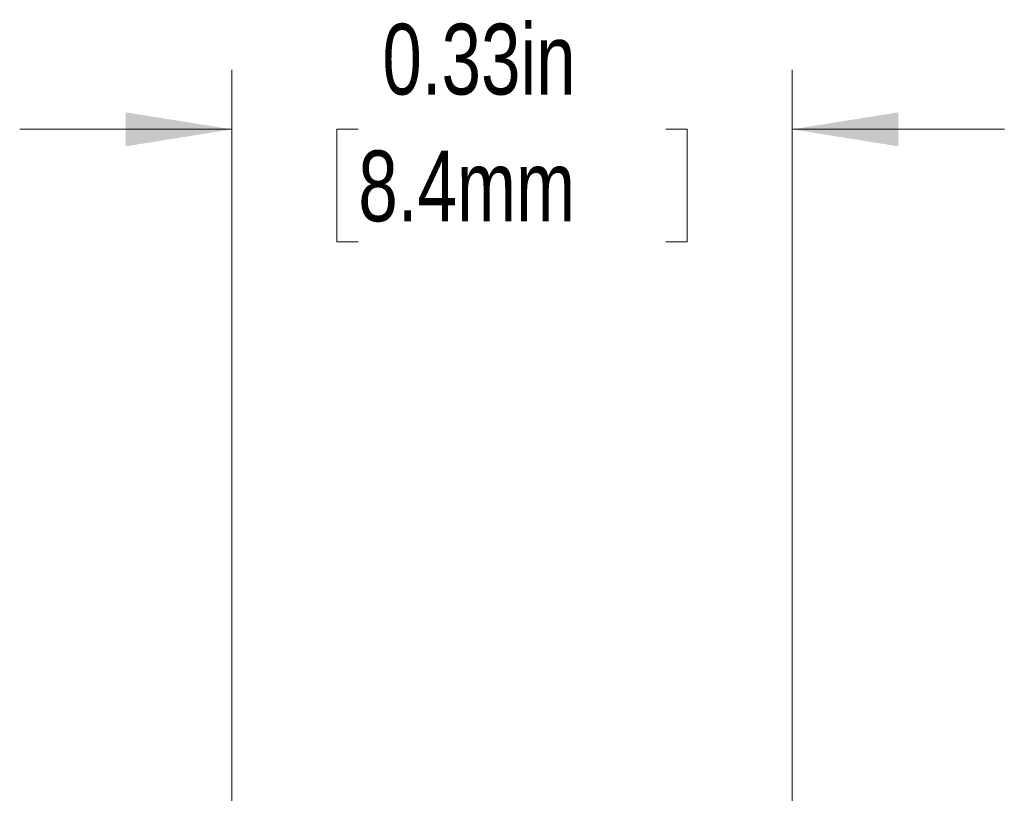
# Model space of a CAD drawing. Header units: inches. Extents: x 0.1 to 10.9, y 0 to 8.5.
# Tile 4 of 6: x 6.2 to 7.4, y 4.9 to 5.8. Entities that reach past the tile are written whole.
import ezdxf

# ---------------------------------------------------------------- set-up
doc = ezdxf.new("R2010")
doc.units = ezdxf.units.IN
doc.header["$MEASUREMENT"] = 0
doc.styles.add('SLDTEXTSTYLE0', font='TXT', dxfattribs={"width": 0.75})
doc.dimstyles.new('SLDDIMSTYLE6', dxfattribs={"dimtxt": 0.083333, "dimasz": 0.125, "dimexe": 0, "dimexo": 0.0625, "dimgap": 0.020833, "dimtad": 0, "dimtih": 1, "dimtoh": 1, "dimlfac": 0.5, "dimrnd": 1e-09, "dimdsep": 46, "dimtxsty": 'SLDTEXTSTYLE0', "dimsah": 1, "dimcen": 0.09, "dimadec": 0, "dimazin": 2, "dimtfac": 1, "dimtmove": 0, "dimatfit": 0, "dimfxl": 1, "dimfrac": 2, "dimtolj": 1, "dimtzin": 12, "dimarcsym": 0})

# ---------------------------------------------------------------- blocks, each defined once
blk = doc.blocks.new('_D_8')
at = {"color": 7, "linetype": 'Continuous', "lineweight": 0}
for p, q in [((6.477, 4.8735), (6.477, 5.7796)), ((7.137, 4.8735), (7.137, 5.7796)), ((6.477, 5.7096), (6.227, 5.7096)), ((6.6259, 5.7096), (6.6005, 5.7096)), ((6.6005, 5.7096), (6.6005, 5.5772)), ((6.9881, 5.7096), (7.0134, 5.7096)), ((7.0134, 5.7096), (7.0134, 5.5772)), ((7.137, 5.7096), (7.387, 5.7096)), ((6.6005, 5.5772), (6.6259, 5.5772)), ((7.0134, 5.5772), (6.9881, 5.5772))]:
    blk.add_line(p, q, dxfattribs=at)
at = {"color": 7, "linetype": 'Continuous', "lineweight": 18}
for points in [[(6.477, 5.7096), (6.352, 5.7296), (6.352, 5.6896)], [(7.137, 5.7096), (7.262, 5.6896), (7.262, 5.7296)]]:
    blk.add_solid(points, dxfattribs=at)
at = {"color": 7, "linetype": 'Continuous', "lineweight": 18, "char_height": 0.08333, "attachment_point": 1, "style": 'SLDTEXTSTYLE0'}
for s, insert in [('0.33in', (6.6543, 5.8339)), ('8.4mm', (6.6259, 5.6846))]:
    blk.add_mtext(s, dxfattribs=dict(at, insert=insert))

msp = doc.modelspace()

# ---------------------------------------------------------------- dimensions: what is measured, and where the dimension line sits
at = {"color": 7, "linetype": 'Continuous', "lineweight": 18}
dim = msp.add_linear_dim(base=(6.47697, 5.7096), p1=(7.13697, 4.82346), p2=(6.47697, 4.82346), dimstyle='SLDDIMSTYLE6', dxfattribs=at)
dim.commit()
dim.dimension.update_dxf_attribs({"geometry": '_D_8', "text_midpoint": (6.80697, 5.7096), "dimtype": 160})

doc.saveas('drawing.dxf')
